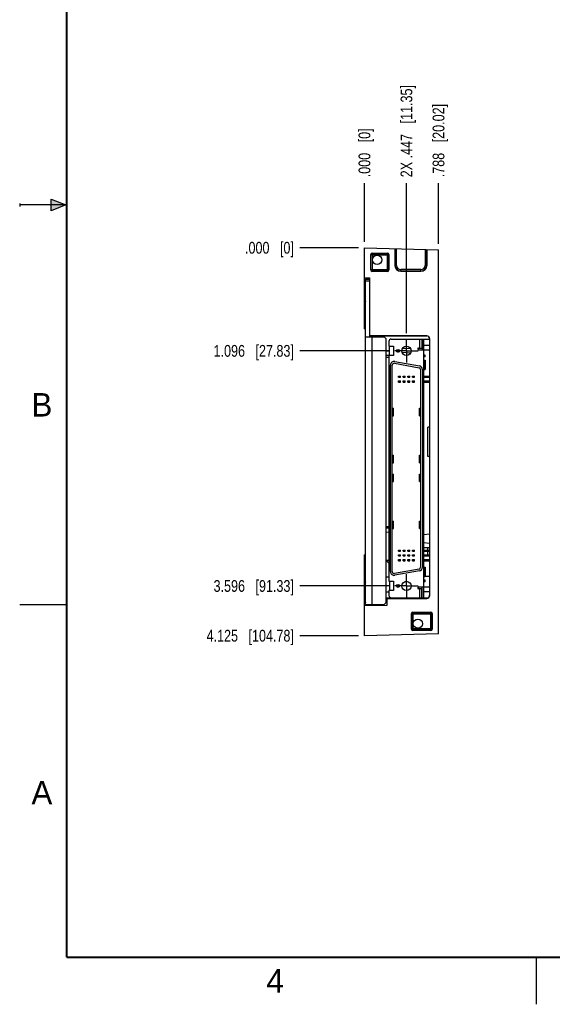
# Model space of a CAD drawing. Header units: inches. Extents: x 0 to 22, y 0 to 17.
# Tile 1 of 11: x 0 to 5.7, y 0 to 10.5. Entities that reach past the tile are written whole.
import ezdxf

# ---------------------------------------------------------------- set-up
doc = ezdxf.new("R2010")
doc.units = ezdxf.units.IN
doc.header["$LTSCALE"] = 1.21
doc.header["$MEASUREMENT"] = 0
doc.linetypes.add('CENTER', pattern=[0.6, 0.375, -0.075, 0.075, -0.075])
doc.layers.get('0').update_dxf_attribs({"linetype": 'CONTINUOUS'})
doc.layers.add('02___PRT_ALL_AXES', color=7, linetype='CONTINUOUS')
doc.layers.add('DIMENSIONS', color=7, linetype='CONTINUOUS')
doc.styles.get("Standard").update_dxf_attribs({"font": 'txt', "width": 0.8})
doc.styles.add('TEXTSTYLE_2', font='txt')
doc.dimstyles.new('DIMSTYLE_1', dxfattribs={"dimtxt": 0.125, "dimasz": 0.18, "dimexe": 0.18, "dimexo": 0.0625, "dimgap": 0.09, "dimtad": 0, "dimtih": 1, "dimtoh": 1, "dimdec": 3, "dimzin": 4, "dimdsep": 46, "dimtxsty": 'STANDARD', "dimblk": '_FILLED', "dimblk1": '_FILLED', "dimblk2": '_FILLED', "dimcen": 0.09, "dimadec": 0, "dimazin": 0, "dimtp": 0.01, "dimtm": 0.01, "dimtfac": 1, "dimtdec": 3, "dimtofl": 0, "dimtmove": 0, "dimatfit": 3, "dimldrblk": '_FILLED', "dimfxl": 1, "dimtolj": 1, "dimtzin": 4, "dimarcsym": 0})

# ---------------------------------------------------------------- blocks, each defined once
blk = doc.blocks.new('*D0')
at = {"layer": 'DIMENSIONS', "color": 2, "linetype": 'CONTINUOUS'}
blk.add_line((3.928, 6.949), (2.981, 6.949), dxfattribs=at)
at = {"layer": 'DIMENSIONS', "color": 2, "linetype": 'CONTINUOUS', "insert": (2.918, 7.011), "char_height": 0.125, "width": 1.325, "attachment_point": 3, "line_spacing_factor": 0.9}
blk.add_mtext('1.096{\\Ftxt.shx;\\W1.000000;\\H0.125000; }[27.83]', dxfattribs=at)
blk = doc.blocks.new('_FILLED')
at = {"color": 0, "linetype": 'BYBLOCK'}
blk.add_solid([(0, 0), (-1, 0.174), (-1, -0.174)], dxfattribs=at)
blk = doc.blocks.new('*D1')
at = {"layer": 'DIMENSIONS', "color": 2, "linetype": 'CONTINUOUS'}
blk.add_line((3.928, 4.449), (2.981, 4.449), dxfattribs=at)
at = {"layer": 'DIMENSIONS', "color": 2, "linetype": 'CONTINUOUS', "insert": (2.918, 4.511), "char_height": 0.125, "width": 1.325, "attachment_point": 3, "line_spacing_factor": 0.9}
blk.add_mtext('3.596{\\Ftxt.shx;\\W1.000000;\\H0.125000; }[91.33]', dxfattribs=at)
blk = doc.blocks.new('*D2')
at = {"layer": 'DIMENSIONS', "color": 2, "linetype": 'CONTINUOUS'}
blk.add_line((3.606, 3.919), (2.981, 3.919), dxfattribs=at)
at = {"layer": 'DIMENSIONS', "color": 2, "linetype": 'CONTINUOUS', "insert": (2.918, 3.982), "char_height": 0.125, "width": 1.425, "attachment_point": 3, "line_spacing_factor": 0.9}
blk.add_mtext('4.125{\\Ftxt.shx;\\W1.000000;\\H0.125000; }[104.78]', dxfattribs=at)
blk = doc.blocks.new('*D3')
at = {"layer": 'DIMENSIONS', "color": 2, "linetype": 'CONTINUOUS'}
blk.add_line((3.606, 8.044), (2.981, 8.044), dxfattribs=at)
at = {"layer": 'DIMENSIONS', "color": 2, "linetype": 'CONTINUOUS', "insert": (2.918, 8.107), "char_height": 0.125, "width": 0.825, "attachment_point": 3, "line_spacing_factor": 0.9}
blk.add_mtext('.000{\\Ftxt.shx;\\W1.000000;\\H0.125000; }[0]', dxfattribs=at)
blk = doc.blocks.new('*D4')
at = {"layer": 'DIMENSIONS', "color": 2, "linetype": 'CONTINUOUS'}
blk.add_line((4.115, 7.136), (4.115, 8.732), dxfattribs=at)
at = {"layer": 'DIMENSIONS', "color": 2, "linetype": 'CONTINUOUS', "insert": (4.053, 8.794), "char_height": 0.125, "width": 1.525, "attachment_point": 1, "rotation": 90, "line_spacing_factor": 0.9}
blk.add_mtext('2X .447{\\Ftxt.shx;\\W1.000000;\\H0.125000; }[11.35]', dxfattribs=at)
blk = doc.blocks.new('*D5')
at = {"layer": 'DIMENSIONS', "color": 2, "linetype": 'CONTINUOUS'}
blk.add_line((4.456, 8.086), (4.456, 8.732), dxfattribs=at)
at = {"layer": 'DIMENSIONS', "color": 2, "linetype": 'CONTINUOUS', "insert": (4.394, 8.794), "char_height": 0.125, "width": 1.225, "attachment_point": 1, "rotation": 90, "line_spacing_factor": 0.9}
blk.add_mtext('.788{\\Ftxt.shx;\\W1.000000;\\H0.125000; }[20.02]', dxfattribs=at)
blk = doc.blocks.new('*D6')
at = {"layer": 'DIMENSIONS', "color": 2, "linetype": 'CONTINUOUS'}
blk.add_line((3.668, 8.107), (3.668, 8.732), dxfattribs=at)
at = {"layer": 'DIMENSIONS', "color": 2, "linetype": 'CONTINUOUS', "insert": (3.606, 8.794), "char_height": 0.125, "width": 0.825, "attachment_point": 1, "rotation": 90, "line_spacing_factor": 0.9}
blk.add_mtext('.000{\\Ftxt.shx;\\W1.000000;\\H0.125000; }[0]', dxfattribs=at)

msp = doc.modelspace()

# ---------------------------------------------------------------- hatches: boundary and pattern name
at = {"linetype": 'CONTINUOUS'}
msp.add_hatch(color=2, dxfattribs=at).paths.add_polyline_path([(0.3337, 8.5625), (0.49, 8.5), (0.3337, 8.4375)])

# ---------------------------------------------------------------- linework, layer by layer
at = {"color": 2, "linetype": 'CONTINUOUS'}
for p, q in [((0, 8.515), (0, 8.485)), ((0.49, 8.5), (0, 8.5)), ((0.3337, 8.4375), (0.3337, 8.5625)), ((0.3337, 8.5625), (0.49, 8.5)), ((0.49, 8.5), (0.3337, 8.4375)), ((0, 4.25), (0.5, 4.25)), ((5.5, 0), (5.5, 0.5))]:
    msp.add_line(p, q, dxfattribs=at)
at = {"color": 7, "linetype": 'CONTINUOUS'}
for p, q in [((3.6682, 7.1831), (3.6682, 8.0442)), ((3.6682, 8.0442), (4.4562, 8.0236)), ((3.7351, 7.8086), (3.7351, 7.9722)), ((3.7501, 7.9872), (3.9127, 7.9872)), ((3.9277, 7.9722), (3.9277, 7.8086)), ((3.9925, 8.0357), (3.9925, 7.8572)), ((4.3318, 8.0268), (4.3318, 7.8572)), ((4.4562, 3.9398), (4.4562, 8.0236)), ((3.9127, 7.7936), (3.7501, 7.7936)), ((4.0547, 7.795), (4.2697, 7.795)), ((3.6682, 7.7267), (3.7252, 7.7257)), ((3.6781, 7.4706), (3.6781, 7.6928)), ((3.6781, 7.6928), (3.6802, 7.6903)), ((3.6782, 7.7227), (3.6782, 7.7265)), ((3.7252, 7.7227), (3.6782, 7.7227)), ((3.6802, 4.2517), (3.6802, 7.7117)), ((3.6802, 7.7117), (3.7252, 7.7117)), ((3.6802, 7.6917), (3.7252, 7.6917)), ((3.7252, 7.1085), (3.7252, 7.7257)), ((3.6802, 7.4731), (3.6781, 7.4706)), ((3.6682, 7.2392), (3.6802, 7.2394)), ((3.6682, 7.1831), (3.6802, 7.1828)), ((3.6802, 7.0967), (3.8782, 7.0967)), ((3.7252, 7.1087), (4.3312, 7.1087)), ((3.7252, 7.1085), (3.7272, 7.1085)), ((3.7272, 7.0967), (3.7272, 7.1085)), ((4.3297, 7.1073), (3.7272, 7.1075)), ((3.8982, 7.0767), (3.8782, 7.0967)), ((3.8982, 4.2717), (3.8982, 7.0767)), ((3.9292, 7.0487), (3.9292, 6.9987)), ((3.9542, 7.0737), (4.3617, 7.0737)), ((4.2802, 7.0737), (4.2802, 6.9787)), ((4.2812, 7.0737), (4.2812, 6.9587)), ((4.3012, 4.3237), (4.3012, 7.0737)), ((4.3617, 7.0753), (4.3617, 4.3501)), ((4.3632, 4.3487), (4.3632, 7.0767)), ((3.9342, 6.9426), (3.8982, 6.9457)), ((3.9292, 6.9987), (3.9792, 6.9987)), ((3.9342, 6.8987), (3.9342, 6.9987)), ((4.0291, 6.9342), (4.0187, 6.9352)), ((4.1571, 6.923), (4.0694, 6.9307)), ((4.0747, 6.9766), (4.1566, 6.9752)), ((4.2452, 6.9787), (4.2812, 6.9787)), ((4.2452, 6.9587), (4.3617, 6.9587)), ((4.2475, 6.9587), (4.2475, 6.9787)), ((4.3012, 7.0087), (4.3617, 7.0087)), ((3.9342, 6.8997), (3.8982, 6.8997)), ((3.8982, 6.8817), (3.9292, 6.8817)), ((3.9292, 6.8987), (3.9292, 4.4987)), ((3.9792, 6.8987), (3.9292, 6.8987)), ((3.9876, 6.8159), (4.2496, 6.7697)), ((3.9911, 6.8356), (4.2531, 6.7894)), ((4.1195, 6.8997), (4.1108, 6.8997)), ((4.3162, 6.9037), (4.3012, 6.9037)), ((4.3162, 6.8837), (4.3012, 6.8837)), ((4.3012, 6.8487), (4.3162, 6.8487)), ((4.3032, 6.8487), (4.3032, 6.7487)), ((4.3162, 6.8837), (4.3162, 6.9037)), ((4.3162, 6.8487), (4.3162, 6.7487)), ((3.9442, 4.6012), (3.9442, 6.7962)), ((3.9642, 4.6012), (3.9642, 6.7962)), ((4.2662, 6.75), (4.2662, 4.6474)), ((4.2862, 6.75), (4.2862, 4.6474)), ((4.3012, 6.7487), (4.3162, 6.7487)), ((4.0292, 6.6672), (4.0292, 6.6802)), ((4.0292, 6.6802), (4.0512, 6.6802)), ((4.0292, 6.6672), (4.0512, 6.6672)), ((4.0292, 6.6172), (4.0292, 6.6302)), ((4.0292, 6.6302), (4.0512, 6.6302)), ((4.0292, 6.6172), (4.0512, 6.6172)), ((4.0512, 6.6672), (4.0512, 6.6802)), ((4.0512, 6.6172), (4.0512, 6.6302)), ((4.0792, 6.6672), (4.0792, 6.6802)), ((4.0792, 6.6802), (4.1012, 6.6802)), ((4.0792, 6.6672), (4.1012, 6.6672)), ((4.0792, 6.6172), (4.0792, 6.6302)), ((4.0792, 6.6302), (4.1012, 6.6302)), ((4.0792, 6.6172), (4.1012, 6.6172)), ((4.1012, 6.6672), (4.1012, 6.6802)), ((4.1012, 6.6172), (4.1012, 6.6302)), ((4.1292, 6.6672), (4.1292, 6.6802)), ((4.1292, 6.6802), (4.1512, 6.6802)), ((4.1292, 6.6672), (4.1512, 6.6672)), ((4.1292, 6.6172), (4.1292, 6.6302)), ((4.1292, 6.6302), (4.1512, 6.6302)), ((4.1292, 6.6172), (4.1512, 6.6172)), ((4.1512, 6.6672), (4.1512, 6.6802)), ((4.1512, 6.6172), (4.1512, 6.6302)), ((4.1792, 6.6672), (4.1792, 6.6802)), ((4.1792, 6.6802), (4.2012, 6.6802)), ((4.1792, 6.6672), (4.2012, 6.6672)), ((4.1792, 6.6172), (4.1792, 6.6302)), ((4.1792, 6.6302), (4.2012, 6.6302)), ((4.1792, 6.6172), (4.2012, 6.6172)), ((4.2012, 6.6672), (4.2012, 6.6802)), ((4.2012, 6.6172), (4.2012, 6.6302)), ((4.3012, 6.6802), (4.3617, 6.6802)), ((4.3012, 6.6672), (4.3617, 6.6672)), ((4.3012, 6.6302), (4.3617, 6.6302)), ((4.3012, 6.6172), (4.3617, 6.6172)), ((4.3037, 6.6672), (4.3037, 6.6802)), ((4.3037, 6.6302), (4.3037, 6.6172)), ((3.9642, 6.3387), (3.9761, 6.3387)), ((3.9761, 6.2587), (3.9761, 6.3387)), ((4.2543, 6.2587), (4.2543, 6.3387)), ((4.2543, 6.3387), (4.2662, 6.3387)), ((3.9642, 6.2587), (3.9761, 6.2587)), ((4.2543, 6.2587), (4.2662, 6.2587)), ((4.3617, 6.1383), (4.3412, 6.1379)), ((4.3412, 5.8254), (4.3412, 6.1379)), ((3.9642, 5.8387), (3.9761, 5.8387)), ((3.9642, 5.7587), (3.9761, 5.7587)), ((3.9761, 5.7587), (3.9761, 5.8387)), ((4.2543, 5.8387), (4.2662, 5.8387)), ((4.2543, 5.7587), (4.2543, 5.8387)), ((4.2543, 5.7587), (4.2662, 5.7587)), ((4.3617, 5.8251), (4.3412, 5.8254)), ((3.9642, 5.6387), (3.9761, 5.6387)), ((3.9642, 5.5587), (3.9761, 5.5587)), ((3.9761, 5.5587), (3.9761, 5.6387)), ((4.2543, 5.6387), (4.2662, 5.6387)), ((4.2543, 5.5587), (4.2543, 5.6387)), ((4.2543, 5.5587), (4.2662, 5.5587)), ((3.9642, 5.1387), (3.9761, 5.1387)), ((3.9761, 5.0587), (3.9761, 5.1387)), ((4.2543, 5.1387), (4.2662, 5.1387)), ((4.2543, 5.0587), (4.2543, 5.1387)), ((3.8982, 5.0817), (3.9292, 5.0817)), ((3.9292, 5.0637), (3.8982, 5.0637)), ((3.9642, 5.0587), (3.9761, 5.0587)), ((4.2543, 5.0587), (4.2662, 5.0587)), ((3.9292, 5.0204), (3.8982, 5.0177)), ((4.3617, 4.998), (4.3012, 4.9919)), ((4.0292, 4.8302), (4.0512, 4.8302)), ((4.0292, 4.8172), (4.0292, 4.8302)), ((4.0292, 4.8172), (4.0512, 4.8172)), ((4.0512, 4.8172), (4.0512, 4.8302)), ((4.0792, 4.8302), (4.1012, 4.8302)), ((4.0792, 4.8172), (4.0792, 4.8302)), ((4.0792, 4.8172), (4.1012, 4.8172)), ((4.1012, 4.8172), (4.1012, 4.8302)), ((4.1292, 4.8302), (4.1512, 4.8302)), ((4.1292, 4.8172), (4.1292, 4.8302)), ((4.1292, 4.8172), (4.1512, 4.8172)), ((4.1512, 4.8172), (4.1512, 4.8302)), ((4.1792, 4.8302), (4.2012, 4.8302)), ((4.1792, 4.8172), (4.1792, 4.8302)), ((4.1792, 4.8172), (4.2012, 4.8172)), ((4.2012, 4.8172), (4.2012, 4.8302)), ((4.3012, 4.9089), (4.3617, 4.9029)), ((4.3617, 4.8538), (4.3012, 4.8527)), ((4.3012, 4.8302), (4.3617, 4.8302)), ((4.3012, 4.8172), (4.3617, 4.8172)), ((4.3037, 4.8302), (4.3037, 4.8172)), ((4.3412, 4.8302), (4.3412, 4.8534)), ((4.3412, 4.7802), (4.3412, 4.8172)), ((3.6802, 4.7806), (3.6682, 4.7802)), ((3.6682, 3.9192), (3.6682, 4.7802)), ((3.6682, 4.7242), (3.6802, 4.724)), ((3.9292, 4.7196), (3.8982, 4.7202)), ((4.0292, 4.7802), (4.0512, 4.7802)), ((4.0292, 4.7672), (4.0292, 4.7802)), ((4.0292, 4.7672), (4.0512, 4.7672)), ((4.0292, 4.7302), (4.0512, 4.7302)), ((4.0292, 4.7172), (4.0292, 4.7302)), ((4.0292, 4.7172), (4.0512, 4.7172)), ((4.0512, 4.7672), (4.0512, 4.7802)), ((4.0512, 4.7172), (4.0512, 4.7302)), ((4.0792, 4.7802), (4.1012, 4.7802)), ((4.0792, 4.7672), (4.0792, 4.7802)), ((4.0792, 4.7672), (4.1012, 4.7672)), ((4.0792, 4.7302), (4.1012, 4.7302)), ((4.0792, 4.7172), (4.0792, 4.7302)), ((4.0792, 4.7172), (4.1012, 4.7172)), ((4.1012, 4.7672), (4.1012, 4.7802)), ((4.1012, 4.7172), (4.1012, 4.7302)), ((4.1292, 4.7802), (4.1512, 4.7802)), ((4.1292, 4.7672), (4.1292, 4.7802)), ((4.1292, 4.7672), (4.1512, 4.7672)), ((4.1292, 4.7302), (4.1512, 4.7302)), ((4.1292, 4.7172), (4.1292, 4.7302)), ((4.1292, 4.7172), (4.1512, 4.7172)), ((4.1512, 4.7672), (4.1512, 4.7802)), ((4.1512, 4.7172), (4.1512, 4.7302)), ((4.1792, 4.7802), (4.2012, 4.7802)), ((4.1792, 4.7672), (4.1792, 4.7802)), ((4.1792, 4.7672), (4.2012, 4.7672)), ((4.1792, 4.7302), (4.2012, 4.7302)), ((4.1792, 4.7172), (4.1792, 4.7302)), ((4.1792, 4.7172), (4.2012, 4.7172)), ((4.2012, 4.7672), (4.2012, 4.7802)), ((4.2012, 4.7172), (4.2012, 4.7302)), ((4.3012, 4.7802), (4.3617, 4.7802)), ((4.3012, 4.7672), (4.3617, 4.7672)), ((4.3012, 4.7302), (4.3617, 4.7302)), ((4.3012, 4.7172), (4.3617, 4.7172)), ((4.3617, 4.7121), (4.3012, 4.7131)), ((4.3037, 4.7802), (4.3037, 4.7672)), ((4.3037, 4.7172), (4.3037, 4.7302)), ((3.9102, 4.7092), (3.8982, 4.7092)), ((3.9292, 4.6902), (3.9102, 4.7092)), ((4.2496, 4.6277), (3.9876, 4.5815)), ((4.2531, 4.608), (3.9911, 4.5618)), ((4.3012, 4.6487), (4.3162, 4.6487)), ((4.3032, 4.6487), (4.3032, 4.5487)), ((4.3162, 4.6487), (4.3162, 4.5487)), ((3.8982, 4.5457), (3.9292, 4.5462)), ((4.3012, 4.5487), (4.3162, 4.5487)), ((4.3012, 4.5137), (4.3162, 4.5137)), ((4.3162, 4.553), (4.3617, 4.5538)), ((4.3162, 4.4937), (4.3162, 4.5137)), ((3.6781, 4.2706), (3.6781, 4.4928)), ((3.6781, 4.4928), (3.6802, 4.4903)), ((3.9292, 4.4987), (3.9792, 4.4987)), ((3.9792, 4.3987), (3.9292, 4.3987)), ((3.9292, 4.3987), (3.9292, 4.3487)), ((3.9342, 4.4987), (3.9342, 4.3987)), ((4.2452, 4.4387), (4.3617, 4.4387)), ((4.2812, 4.4187), (4.2452, 4.4187)), ((4.2475, 4.4187), (4.2475, 4.4387)), ((4.2802, 4.3237), (4.2802, 4.4187)), ((4.2812, 4.3237), (4.2812, 4.4387)), ((4.3162, 4.4937), (4.3012, 4.4937)), ((3.9062, 4.3001), (3.8982, 4.2999)), ((4.3297, 4.3181), (3.9062, 4.318)), ((3.9062, 4.318), (3.9062, 4.2408)), ((3.9062, 4.3167), (4.3312, 4.3167)), ((3.9542, 4.3237), (4.3478, 4.3237)), ((4.3012, 4.3887), (4.3617, 4.3887)), ((3.9062, 4.2408), (3.6682, 4.2367)), ((3.6802, 4.2731), (3.6781, 4.2706)), ((3.6802, 4.2517), (3.8782, 4.2517)), ((3.7252, 4.2517), (3.7252, 4.2377)), ((3.8782, 4.2517), (3.8982, 4.2717)), ((4.1688, 3.9906), (4.1688, 4.1553)), ((4.1838, 4.1703), (4.3747, 4.1703)), ((4.3897, 4.1553), (4.3897, 3.9906)), ((4.4562, 3.9398), (3.6682, 3.9192)), ((4.3747, 3.9756), (4.1838, 3.9756))]:
    msp.add_line(p, q, dxfattribs=at)
at = {"color": 9, "linetype": 'CONTINUOUS'}
for p, q in [((3.7379, 7.9695), (3.7351, 7.9722)), ((3.7379, 7.8114), (3.7379, 7.9695)), ((3.7529, 7.9695), (3.7379, 7.9695)), ((3.7529, 7.9844), (3.7501, 7.9872)), ((3.7529, 7.9844), (3.9099, 7.9844)), ((3.7529, 7.9695), (3.7529, 7.9844)), ((3.7529, 7.7964), (3.7529, 7.9695)), ((3.7529, 7.9695), (3.9099, 7.9695)), ((3.9099, 7.9844), (3.9127, 7.9872)), ((3.9099, 7.9695), (3.9099, 7.9844)), ((3.9099, 7.9695), (3.9099, 7.8114)), ((3.9099, 7.9695), (3.9249, 7.9695)), ((3.9249, 7.9695), (3.9277, 7.9722)), ((3.9249, 7.9695), (3.9249, 7.8114)), ((3.9944, 7.8572), (3.9944, 8.0356)), ((4.0094, 7.8572), (4.0094, 8.0353)), ((4.3149, 8.0273), (4.3149, 7.8572)), ((4.3299, 8.0269), (4.3299, 7.8572)), ((3.9925, 7.8572), (4.0094, 7.8572)), ((4.3149, 7.8572), (4.3318, 7.8572)), ((3.7379, 7.8114), (3.7351, 7.8086)), ((3.7529, 7.8114), (3.7379, 7.8114)), ((3.7529, 7.7964), (3.7501, 7.7936)), ((3.9099, 7.8114), (3.7529, 7.8114)), ((3.9099, 7.7964), (3.7529, 7.7964)), ((3.9099, 7.8114), (3.9249, 7.8114)), ((3.9099, 7.8114), (3.9099, 7.7964)), ((3.9099, 7.7964), (3.9127, 7.7936)), ((3.9249, 7.8114), (3.9277, 7.8086)), ((4.0547, 7.795), (4.0547, 7.8119)), ((4.2697, 7.8119), (4.0547, 7.8119)), ((4.2697, 7.7969), (4.0547, 7.7969)), ((4.2697, 7.795), (4.2697, 7.8119)), ((3.7472, 7.0967), (3.7472, 4.2517)), ((4.2592, 6.9787), (4.2592, 7.0737)), ((4.3312, 7.1087), (4.3297, 7.1073)), ((4.3632, 7.0767), (4.3617, 7.0753)), ((3.9792, 6.9987), (3.9792, 6.8987)), ((4.0349, 6.6672), (4.0349, 6.6802)), ((4.0349, 6.6172), (4.0349, 6.6302)), ((4.0455, 6.6672), (4.0455, 6.6802)), ((4.0455, 6.6172), (4.0455, 6.6302)), ((4.0849, 6.6672), (4.0849, 6.6802)), ((4.0849, 6.6172), (4.0849, 6.6302)), ((4.0955, 6.6672), (4.0955, 6.6802)), ((4.0955, 6.6172), (4.0955, 6.6302)), ((4.1349, 6.6672), (4.1349, 6.6802)), ((4.1349, 6.6172), (4.1349, 6.6302)), ((4.1455, 6.6672), (4.1455, 6.6802)), ((4.1455, 6.6172), (4.1455, 6.6302)), ((4.1849, 6.6672), (4.1849, 6.6802)), ((4.1849, 6.6172), (4.1849, 6.6302)), ((4.1955, 6.6672), (4.1955, 6.6802)), ((4.1955, 6.6172), (4.1955, 6.6302)), ((3.9745, 6.2587), (3.9745, 6.3387)), ((4.2558, 6.3387), (4.2558, 6.2587)), ((3.9745, 5.8387), (3.9745, 5.7587)), ((4.2558, 5.7587), (4.2558, 5.8387)), ((3.9745, 5.5587), (3.9745, 5.6387)), ((4.2558, 5.6387), (4.2558, 5.5587)), ((3.9745, 5.1387), (3.9745, 5.0587)), ((4.2558, 5.0587), (4.2558, 5.1387)), ((4.0349, 4.8172), (4.0349, 4.8302)), ((4.0455, 4.8172), (4.0455, 4.8302)), ((4.0849, 4.8172), (4.0849, 4.8302)), ((4.0955, 4.8172), (4.0955, 4.8302)), ((4.1349, 4.8172), (4.1349, 4.8302)), ((4.1455, 4.8172), (4.1455, 4.8302)), ((4.1849, 4.8172), (4.1849, 4.8302)), ((4.1955, 4.8172), (4.1955, 4.8302)), ((4.0349, 4.7672), (4.0349, 4.7802)), ((4.0349, 4.7172), (4.0349, 4.7302)), ((4.0455, 4.7672), (4.0455, 4.7802)), ((4.0455, 4.7172), (4.0455, 4.7302)), ((4.0849, 4.7672), (4.0849, 4.7802)), ((4.0849, 4.7172), (4.0849, 4.7302)), ((4.0955, 4.7672), (4.0955, 4.7802)), ((4.0955, 4.7172), (4.0955, 4.7302)), ((4.1349, 4.7672), (4.1349, 4.7802)), ((4.1349, 4.7172), (4.1349, 4.7302)), ((4.1455, 4.7672), (4.1455, 4.7802)), ((4.1455, 4.7172), (4.1455, 4.7302)), ((4.1849, 4.7672), (4.1849, 4.7802)), ((4.1849, 4.7172), (4.1849, 4.7302)), ((4.1955, 4.7672), (4.1955, 4.7802)), ((4.1955, 4.7172), (4.1955, 4.7302)), ((3.9792, 4.4987), (3.9792, 4.3987)), ((4.2592, 4.3237), (4.2592, 4.4187)), ((3.9292, 4.3817), (3.8982, 4.3817)), ((4.3297, 4.3181), (4.3312, 4.3167)), ((4.3617, 4.3501), (4.3632, 4.3487)), ((4.1722, 4.152), (4.1688, 4.1553)), ((4.1722, 3.9939), (4.1722, 4.152)), ((4.1872, 4.152), (4.1722, 4.152)), ((4.1872, 4.1669), (4.1838, 4.1703)), ((4.1872, 4.1669), (4.3714, 4.1669)), ((4.1872, 3.9939), (4.1872, 4.1669)), ((4.1872, 4.152), (4.3714, 4.152)), ((4.3714, 4.1669), (4.3747, 4.1703)), ((4.3714, 4.152), (4.3714, 4.1669)), ((4.3714, 4.152), (4.3714, 3.9939)), ((4.3714, 4.152), (4.3864, 4.152)), ((4.3864, 4.152), (4.3897, 4.1553)), ((4.3864, 4.152), (4.3864, 3.9939)), ((4.1722, 3.9939), (4.1688, 3.9906)), ((4.1872, 3.9939), (4.1722, 3.9939)), ((4.1872, 3.9789), (4.1838, 3.9756)), ((4.3714, 3.9939), (4.1872, 3.9939)), ((4.1872, 3.9939), (4.1872, 3.9789)), ((4.3714, 3.9789), (4.1872, 3.9789)), ((4.3714, 3.9939), (4.3714, 3.9789)), ((4.3714, 3.9939), (4.3864, 3.9939)), ((4.3714, 3.9789), (4.3747, 3.9756)), ((4.3864, 3.9939), (4.3897, 3.9906))]:
    msp.add_line(p, q, dxfattribs=at)
at = {"color": 7, "linetype": 'CONTINUOUS', "const_width": 0.02}
for points in [[(0.5, 16.5), (0.5, 0.5)], [(0.5, 0.5), (21.5, 0.5)]]:
    msp.add_lwpolyline(points, dxfattribs=at)
at = {"color": 7, "linetype": 'CONTINUOUS'}
for centre, radius in [((3.8032, 7.9162), 0.0492), ((4.0252, 6.9487), 0.015), ((4.1152, 6.9487), 0.0492), ((4.0252, 4.4487), 0.015), ((4.1152, 4.4487), 0.0492), ((4.2374, 4.0472), 0.0492)]:
    msp.add_circle(centre, radius, dxfattribs=at)
at = {"color": 9, "linetype": 'CONTINUOUS'}
for centre, radius, start, end in [((3.7529, 7.9694), 0.015, 90.02092, 179.97908), ((3.9099, 7.9694), 0.015, 0.02092, 89.97908), ((4.0547, 7.8572), 0.0603, 180, 270), ((4.0547, 7.8572), 0.0453, 180, 270), ((4.2697, 7.8572), 0.0603, 270, 360), ((4.2697, 7.8572), 0.0453, 270, 360), ((3.7529, 7.8114), 0.015, 180.02105, 269.97866), ((3.9099, 7.8114), 0.015, 270.02092, 359.97908), ((4.1872, 4.1519), 0.015, 90.02137, 179.97898), ((4.3714, 4.1519), 0.015, 0.02092, 89.97908), ((4.1872, 3.9939), 0.015, 180.02092, 269.97908), ((4.3714, 3.9939), 0.015, 270.02092, 359.97908)]:
    msp.add_arc(centre, radius, start, end, dxfattribs=at)
at = {"color": 7, "linetype": 'CONTINUOUS'}
for centre, radius, start, end in [((4.0547, 7.8572), 0.0622, 180, 270), ((4.2697, 7.8572), 0.0622, 270, 360), ((3.9542, 7.0487), 0.025, 90, 180), ((4.2452, 6.9687), 0.01, 90, 270), ((3.9842, 6.7962), 0.04, 80, 180), ((3.9842, 6.7962), 0.02, 80, 180), ((4.2462, 6.75), 0.02, 0, 80), ((4.2462, 6.75), 0.04, 0, 80), ((4.2462, 4.6474), 0.02, 280, 360), ((4.2462, 4.6474), 0.04, 280, 360), ((3.9842, 4.6012), 0.04, 180, 280), ((3.9842, 4.6012), 0.02, 180, 280), ((4.2452, 4.4287), 0.01, 90, 270), ((3.9542, 4.3487), 0.025, 180, 270)]:
    msp.add_arc(centre, radius, start, end, dxfattribs=at)
for centre, major_axis, start_param, end_param in [((3.7501, 7.9722), (0.0106, -0.0106), 2.3563468, 3.9268385), ((3.9127, 7.9722), (0.0106, 0.0106), -0.7852459, 0.7852459), ((3.7501, 7.8086), (0.0106, 0.0106), 2.3563468, 3.9268385), ((3.9127, 7.8086), (0.0106, -0.0106), -0.7852459, 0.7852459), ((4.3297, 7.0753), (0, 0.032), -1.5707963, -0.0003046), ((4.3312, 7.0767), (0.0226, 0.0226), -0.7852459, 0.7852459), ((4.3297, 4.3501), (0, 0.032), -3.1412881, -1.5707963), ((4.3312, 4.3487), (0.0226, -0.0226), -0.7852459, 0.7852459), ((4.1838, 4.1553), (-0.0106, 0.0106), -0.7852459, 0.7852459), ((4.3747, 4.1553), (0.0106, 0.0106), -0.7852459, 0.7852459), ((4.1838, 3.9906), (0.0106, 0.0106), 2.3563468, 3.9268385), ((4.3747, 3.9906), (0.0106, -0.0106), -0.7852459, 0.7852459)]:
    msp.add_ellipse(centre, major_axis=major_axis, ratio=0.9996955, start_param=start_param, end_param=end_param, dxfattribs=at)
at = {"layer": '02___PRT_ALL_AXES', "color": 7, "linetype": 'CENTER'}
for p, q in [((4.1152, 6.9487), (4.1152, 7.0738)), ((4.1152, 6.9487), (3.9901, 6.9487)), ((4.1152, 6.9487), (4.1152, 6.8236)), ((4.1152, 6.9487), (4.2403, 6.9487)), ((4.1152, 4.4487), (4.1152, 4.5738)), ((4.1152, 4.4487), (3.9901, 4.4487)), ((4.1152, 4.4487), (4.2403, 4.4487)), ((4.1152, 4.4487), (4.1152, 4.3236))]:
    msp.add_line(p, q, dxfattribs=at)

# ---------------------------------------------------------------- texts
at = {"color": 2, "linetype": 'CONTINUOUS', "char_height": 0.25, "width": 0.25, "attachment_point": 1, "line_spacing_factor": 0.9, "style": 'TEXTSTYLE_2'}
for s, insert in [('B', (0.125, 6.5)), ('A', (0.125, 2.375)), ('4', (2.625, 0.375))]:
    msp.add_mtext(s, dxfattribs=dict(at, insert=insert))

# ---------------------------------------------------------------- dimensions: what is measured, and where the dimension line sits
at = {"layer": 'DIMENSIONS', "color": 2, "linetype": 'CONTINUOUS'}
dim = msp.add_ordinate_dim(feature_location=(4.1152, 7.1363), offset=(0, 1.5954), dtype=1, origin=(3.6682, 8.0442), text='2X <>', dimstyle='DIMSTYLE_1', dxfattribs=at)
dim.commit()
dim.dimension.update_dxf_attribs({"geometry": '*D4', "text_midpoint": (4.1152, 9.5567)})
for feature_location, offset, dtype, origin, picture, middle in [((4.4562, 8.0861), (0, 0.6456), 1, (3.6682, 8.0442), '*D5', (4.4562, 9.4067)), ((3.6681671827, 8.1066924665), (0, 0.625), 1, (3.6681671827, 8.0441924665), '*D6', (3.6681671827, 9.2066924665)), ((3.6056671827, 8.0441924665), (-0.625, 0), 0, (3.6681671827, 8.0441924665), '*D3', (2.2556671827, 8.0441924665)), ((3.6057, 3.9192), (-0.625, 0), 0, (3.6682, 8.0442), '*D2', (1.9057, 3.9192)), ((3.9275671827, 6.9486924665), (-0.9469, 0), 0, (3.6681671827, 8.0441924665), '*D0', (1.9556671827, 6.9486924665)), ((3.9275671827, 4.4486924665), (-0.9469, 0), 0, (3.6681671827, 8.0441924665), '*D1', (1.9556671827, 4.4486924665))]:
    dim = msp.add_ordinate_dim(feature_location=feature_location, offset=offset, dtype=dtype, origin=origin, dimstyle='DIMSTYLE_1', dxfattribs=at)
    dim.commit()
    dim.dimension.update_dxf_attribs({"geometry": picture, "text_midpoint": middle})

doc.saveas('drawing.dxf')
